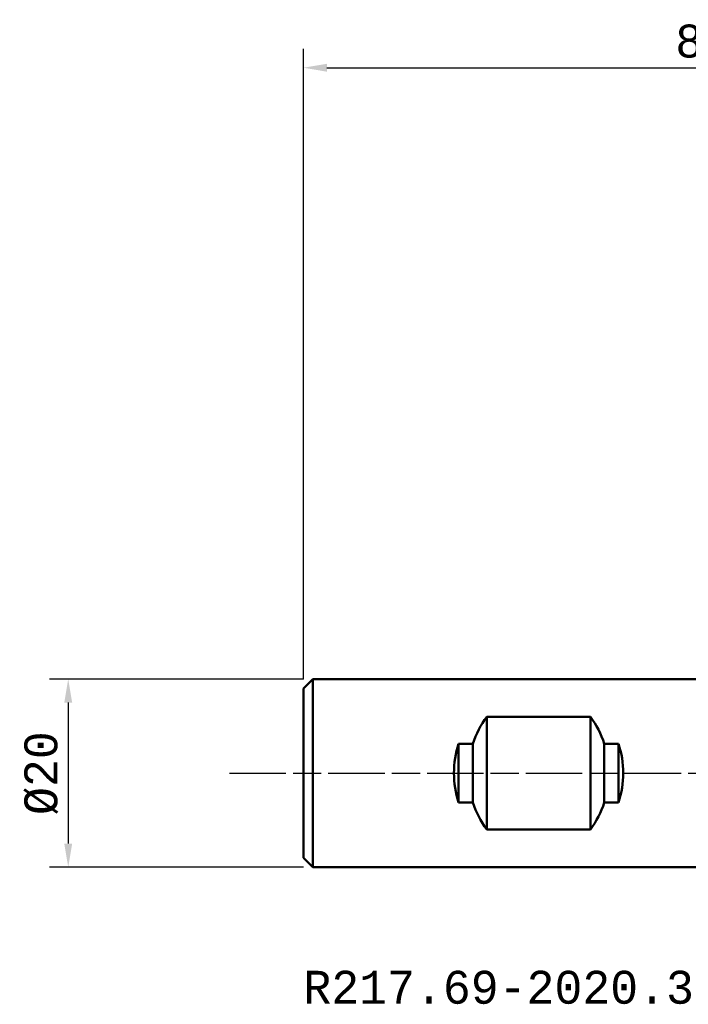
# Model space of a CAD drawing. Extents: x -80 to 62, y -25 to 80.
# Tile 1 of 10: x -80 to -9, y -25 to 80. Entities that reach past the tile are written whole.
import ezdxf

# ---------------------------------------------------------------- set-up
doc = ezdxf.new("R2010")
doc.units = 0
doc.header["$PDMODE"] = 1
doc.linetypes.add('LONGDASH_DASH', pattern=[10.5, 6, -0.75, 3, -0.75])
doc.layers.get('DEFPOINTS').update_dxf_attribs({"linetype": 'CONTINUOUS'})
for name, color, linetype, lineweight in [('SK1', 4, 'CONTINUOUS', 50), ('SK2', 7, 'CONTINUOUS', 25), ('SK4', 2, 'LONGDASH_DASH', 25), ('SK6', 5, 'CONTINUOUS', 35)]:
    doc.layers.add(name, color=color, linetype=linetype, lineweight=lineweight)
doc.styles.add('STANDARD 3.5 mm', font='monos.ttf', dxfattribs={"height": 3.5})
doc.dimstyles.new('AM_DIN', dxfattribs={"dimtxt": 3.5, "dimasz": 2.5, "dimexe": 2, "dimexo": 1, "dimgap": 1, "dimtad": 1, "dimdsep": 46, "dimtxsty": 'STANDARD 3.5 mm', "dimcen": 0.09, "dimadec": 0, "dimazin": 2, "dimtm": 1e-09, "dimtfac": 0.707107, "dimtmove": 0, "dimatfit": 3, "dimfxl": 1, "dimtolj": 1, "dimlwd": -1, "dimlwe": -1, "dimarcsym": 0})

# ---------------------------------------------------------------- blocks, each defined once
blk = doc.blocks.new('*D8')
at = {"layer": 'DEFPOINTS', "color": 0}
for p in [(35, 75), (35, 10), (-50, 9)]:
    blk.add_point(p, dxfattribs=at)
at = {"layer": 'SK2', "color": 0}
for p, q in [((-50, 10), (-50, 77)), ((35, 11), (35, 77)), ((-47.5, 75), (32.5, 75))]:
    blk.add_line(p, q, dxfattribs=at)
for points in [[(-47.5, 75.42), (-47.5, 74.58), (-50, 75)], [(32.5, 75.42), (32.5, 74.58), (35, 75)]]:
    blk.add_solid(points, dxfattribs=at)
at = {"layer": 'SK2', "color": 0, "insert": (-7.5, 77.81), "char_height": 3.5, "attachment_point": 5, "style": 'STANDARD 3.5 mm'}
blk.add_mtext('\\A1;85', dxfattribs=at)
blk = doc.blocks.new('*D10')
at = {"layer": 'DEFPOINTS', "color": 0}
for p in [(-49, 10), (-75, -10), (-49, -10)]:
    blk.add_point(p, dxfattribs=at)
at = {"layer": 'SK2', "color": 0}
for p, q in [((-50, 10), (-77, 10)), ((-75, 7.5), (-75, -7.5)), ((-50, -10), (-77, -10))]:
    blk.add_line(p, q, dxfattribs=at)
for points in [[(-75.42, 7.5), (-74.58, 7.5), (-75, 10)], [(-75.42, -7.5), (-74.58, -7.5), (-75, -10)]]:
    blk.add_solid(points, dxfattribs=at)
at = {"layer": 'SK2', "color": 0, "insert": (-77.86, 0), "char_height": 3.5, "attachment_point": 5, "rotation": 90, "style": 'STANDARD 3.5 mm'}
blk.add_mtext('\\A1;%%C20', dxfattribs=at)

msp = doc.modelspace()

# ---------------------------------------------------------------- linework, layer by layer
at = {"layer": 'SK1'}
for p, q in [((-49, 10), (-50, 9)), ((-49, -10), (-49, 10)), ((0, 10), (-49, 10)), ((-50, -9), (-50, 9)), ((-19.4875, 6), (-30.5125, 6)), ((-30.5125, 6), (-30.5125, -6)), ((-19.4875, 6), (-19.4875, -6)), ((-31.986546, 3.122499), (-33.503849, 3.122499)), ((-33.503849, 3.122499), (-33.503849, -3.122499)), ((-31.986546, 3.122499), (-31.986546, -3.122499)), ((-16.496152, 3.122499), (-18.013454, 3.122499)), ((-18.013454, 3.122499), (-18.013454, -3.122499)), ((-16.496152, 3.122499), (-16.496152, -3.122499)), ((-33.503849, -3.122499), (-31.986546, -3.122499)), ((-18.013454, -3.122499), (-16.496152, -3.122499)), ((-30.5125, -6), (-19.4875, -6)), ((-50, -9), (-49, -10)), ((-49, -10), (0, -10))]:
    msp.add_line(p, q, dxfattribs=at)
for centre, start_param, end_param in [((-22.650922, 0), 0.927295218, 1.2532358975), ((-27.349078, 0), 5.0299494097, 5.3558900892), ((-24.168225, 0), 1.2532358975, 1.8883567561), ((-25.831776, 0), 4.3948285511, 5.0299494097), ((-22.650922, 0), 1.8883567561, 2.2142974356), ((-27.349078, 0), 4.0688878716, 4.3948285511)]:
    msp.add_ellipse(centre, major_axis=(0, 10), ratio=0.982697, start_param=start_param, end_param=end_param, dxfattribs=at)
at = {"layer": 'SK4'}
msp.add_line((-57.85, 0), (36.936795, 0), dxfattribs=at)

# ---------------------------------------------------------------- texts
at = {"layer": 'SK6', "insert": (-50, -21.018479), "char_height": 3.5, "width": 67.9875, "attachment_point": 1, "style": 'STANDARD 3.5 mm'}
msp.add_mtext('R217.69-2020.3-06-5AN', dxfattribs=at)

# ---------------------------------------------------------------- dimensions: what is measured, and where the dimension line sits
at = {"layer": 'SK2'}
dim = msp.add_linear_dim(base=(35, 75), p1=(-50, 9), p2=(35, 10), dimstyle='AM_DIN', dxfattribs=at)
dim.commit()
dim.dimension.update_dxf_attribs({"geometry": '*D8', "text_midpoint": (-7.5, 75), "dimtype": 160})
dim = msp.add_linear_dim(base=(-75, -10), p1=(-49, 10), p2=(-49, -10), angle=90, text='%%C<>', dimstyle='AM_DIN', dxfattribs=at)
dim.commit()
dim.dimension.update_dxf_attribs({"geometry": '*D10', "text_midpoint": (-77.863141, 0)})

doc.saveas('drawing.dxf')
